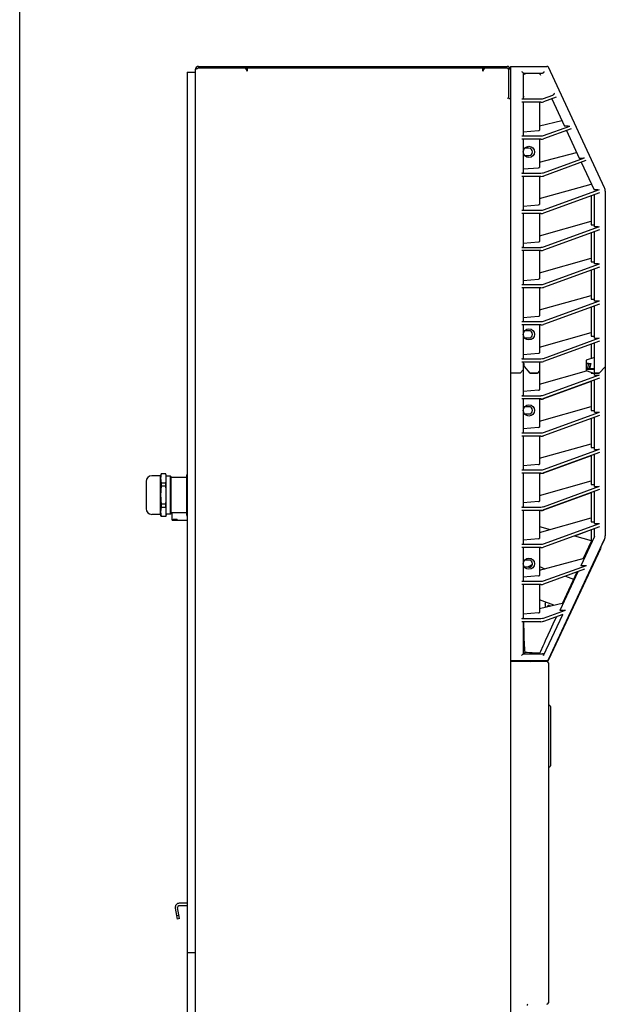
# Model space of a CAD drawing. Header units: inches. Extents: x 0 to 110, y 0 to 85.
# Tile 5 of 13: x 0 to 14, y 37 to 61. Entities that reach past the tile are written whole.
import ezdxf

# ---------------------------------------------------------------- set-up
doc = ezdxf.new("R2010")
doc.units = ezdxf.units.IN
doc.header["$LTSCALE"] = 6.05
doc.header["$MEASUREMENT"] = 0
doc.layers.get('0').update_dxf_attribs({"linetype": 'CONTINUOUS'})

msp = doc.modelspace()

# ---------------------------------------------------------------- linework, layer by layer
at = {"color": 7, "linetype": 'Continuous'}
for p, q in [((0, 0), (0, 85)), ((4.345, 59.8), (4.36, 59.805)), ((4.36, 59.844), (4.36, 59.805)), ((4.36, 59.844), (11.88, 59.844)), ((4.36, 59.805), (11.88, 59.805)), ((5.496, 59.805), (5.541, 59.726)), ((5.541, 59.805), (5.541, 59.726)), ((11.289, 59.726), (11.335, 59.805)), ((11.289, 59.726), (11.289, 59.803)), ((11.959, 59.844), (11.959, 22.442)), ((11.959, 59.844), (12.849, 59.844)), ((14.253, 56.885), (12.884, 59.821)), ((4.085, 59.706), (4.085, 23.564)), ((4.085, 59.706), (4.282, 59.706)), ((4.282, 22.442), (4.282, 59.765)), ((4.33, 59.795), (4.345, 59.8)), ((11.918, 59.775), (11.919, 59.765)), ((11.919, 59.057), (11.919, 59.765)), ((12.274, 59.682), (12.274, 59.061)), ((12.274, 59.682), (12.74, 59.682)), ((12.484, 59.682), (12.508, 59.682)), ((12.508, 59.682), (12.529, 59.682)), ((12.529, 59.682), (12.548, 59.682)), ((12.548, 59.682), (12.56, 59.681)), ((12.56, 59.681), (12.57, 59.681)), ((12.57, 59.681), (12.58, 59.681)), ((12.58, 59.681), (12.589, 59.68)), ((12.589, 59.68), (12.598, 59.68)), ((12.598, 59.68), (12.605, 59.68)), ((12.605, 59.68), (12.612, 59.679)), ((12.612, 59.679), (12.619, 59.679)), ((12.619, 59.679), (12.625, 59.679)), ((12.7, 59.62), (12.677, 59.668)), ((12.769, 59.061), (12.995, 59.143)), ((13.078, 59.093), (12.769, 58.98)), ((11.919, 59.079), (11.88, 59.057)), ((11.919, 59.057), (11.959, 59.057)), ((12.234, 59.053), (12.701, 59.053)), ((12.701, 58.972), (12.234, 58.972)), ((12.274, 58.972), (12.274, 58.155)), ((12.667, 58.972), (12.667, 58.287)), ((12.965, 59.052), (13.277, 58.382)), ((12.667, 58.394), (13.213, 58.52)), ((12.769, 58.155), (13.407, 58.388)), ((13.364, 58.382), (13.277, 58.382)), ((12.234, 58.147), (12.701, 58.147)), ((12.274, 58.247), (12.643, 58.279)), ((13.439, 58.319), (12.769, 58.075)), ((13.326, 58.278), (13.638, 57.608)), ((12.701, 58.067), (12.234, 58.067)), ((12.274, 58.067), (12.274, 57.25)), ((12.667, 58.067), (12.667, 57.381)), ((12.412, 57.846), (12.306, 57.846)), ((12.306, 57.669), (12.412, 57.669)), ((12.667, 57.509), (13.574, 57.745)), ((12.769, 57.25), (13.768, 57.614)), ((13.8, 57.545), (12.769, 57.169)), ((13.638, 57.608), (13.725, 57.608)), ((13.687, 57.504), (13.999, 56.834)), ((12.234, 57.242), (12.701, 57.242)), ((12.701, 57.161), (12.234, 57.161)), ((12.274, 57.342), (12.643, 57.373)), ((12.274, 57.161), (12.274, 56.344)), ((12.667, 57.161), (12.667, 56.476)), ((12.667, 56.62), (13.926, 56.975)), ((13.927, 56.988), (13.927, 56.972)), ((13.927, 56.972), (13.935, 56.972)), ((12.769, 56.344), (14.129, 56.84)), ((14.132, 56.761), (12.769, 56.264)), ((13.927, 56.686), (13.927, 55.978)), ((14.086, 56.834), (13.999, 56.834)), ((14.006, 55.931), (14.006, 56.715)), ((14.272, 56.802), (14.272, 48.394)), ((12.274, 56.436), (12.643, 56.468)), ((12.234, 56.336), (12.701, 56.336)), ((12.701, 56.256), (12.234, 56.256)), ((12.274, 56.256), (12.274, 55.439)), ((12.667, 56.256), (12.667, 55.57)), ((12.667, 55.714), (13.926, 56.069)), ((13.927, 55.978), (14.006, 55.978)), ((12.769, 55.439), (14.132, 55.935)), ((14.132, 55.855), (12.769, 55.358)), ((13.927, 55.78), (13.927, 55.073)), ((14.098, 55.931), (14.006, 55.931)), ((14.006, 55.026), (14.006, 55.809)), ((12.274, 55.531), (12.643, 55.562)), ((12.234, 55.43), (12.701, 55.43)), ((12.701, 55.35), (12.234, 55.35)), ((12.274, 55.35), (12.274, 54.533)), ((12.667, 55.35), (12.667, 54.665)), ((12.667, 54.809), (13.926, 55.164)), ((12.769, 54.533), (14.132, 55.03)), ((13.927, 55.073), (14.006, 55.073)), ((14.098, 55.026), (14.006, 55.026)), ((14.132, 54.949), (12.769, 54.453)), ((13.927, 54.875), (13.927, 54.167)), ((14.006, 54.12), (14.006, 54.904)), ((12.234, 54.525), (12.701, 54.525)), ((12.274, 54.625), (12.643, 54.657)), ((12.701, 54.444), (12.234, 54.444)), ((12.274, 54.444), (12.274, 53.628)), ((12.667, 54.444), (12.667, 53.759)), ((12.667, 53.903), (13.926, 54.258)), ((12.769, 53.628), (14.132, 54.124)), ((14.132, 54.044), (12.769, 53.547)), ((13.927, 54.167), (14.006, 54.167)), ((14.098, 54.12), (14.006, 54.12)), ((13.927, 53.969), (13.927, 53.261)), ((14.006, 53.215), (14.006, 53.998)), ((12.234, 53.619), (12.701, 53.619)), ((12.274, 53.72), (12.643, 53.751)), ((12.701, 53.539), (12.234, 53.539)), ((12.274, 53.539), (12.274, 52.722)), ((12.412, 53.397), (12.306, 53.397)), ((12.667, 53.539), (12.667, 52.854)), ((12.667, 52.998), (13.926, 53.353)), ((12.306, 53.22), (12.412, 53.22)), ((12.769, 52.722), (14.132, 53.219)), ((14.132, 53.138), (12.769, 52.642)), ((13.927, 53.261), (14.006, 53.261)), ((14.006, 53.215), (14.098, 53.215)), ((14.006, 52.313), (14.006, 53.093)), ((12.274, 52.814), (12.643, 52.846)), ((13.927, 53.064), (13.927, 52.718)), ((12.234, 52.714), (12.701, 52.714)), ((12.701, 52.633), (12.234, 52.633)), ((12.274, 52.633), (12.274, 51.821)), ((12.667, 52.633), (12.667, 51.952)), ((14.006, 52.746), (13.809, 52.675)), ((13.809, 52.675), (13.809, 52.419)), ((13.865, 52.6), (13.809, 52.6)), ((13.865, 52.6), (13.828, 52.449)), ((12.195, 52.364), (11.959, 52.364)), ((12.195, 52.362), (11.959, 52.362)), ((12.195, 52.364), (12.274, 52.442)), ((12.274, 52.44), (12.195, 52.362)), ((12.274, 52.596), (12.293, 52.596)), ((12.293, 52.571), (12.274, 52.571)), ((12.291, 52.521), (12.291, 52.596)), ((12.291, 52.521), (12.434, 52.364)), ((12.293, 52.519), (12.293, 52.596)), ((12.439, 52.362), (12.293, 52.521)), ((12.616, 52.364), (12.434, 52.364)), ((12.439, 52.362), (12.618, 52.362)), ((12.667, 52.415), (12.616, 52.364)), ((12.618, 52.362), (12.667, 52.411)), ((12.667, 52.096), (13.816, 52.42)), ((13.809, 52.596), (13.917, 52.596)), ((13.809, 52.423), (14.006, 52.351)), ((13.865, 52.478), (13.828, 52.449)), ((14.006, 52.449), (13.828, 52.449)), ((13.865, 52.478), (14.006, 52.478)), ((13.886, 52.478), (13.915, 52.597)), ((13.911, 52.577), (13.887, 52.478)), ((13.917, 52.596), (13.888, 52.478)), ((13.913, 52.576), (13.91, 52.576)), ((13.927, 52.38), (13.927, 52.36)), ((13.927, 52.36), (13.981, 52.36)), ((14.121, 52.364), (14.006, 52.364)), ((14.006, 52.362), (14.121, 52.362)), ((14.272, 52.515), (14.121, 52.364)), ((14.121, 52.362), (14.272, 52.513)), ((12.769, 51.821), (14.132, 52.317)), ((14.132, 52.237), (12.769, 51.74)), ((13.927, 52.158), (12.769, 51.736)), ((13.927, 52.162), (13.927, 51.454)), ((14.006, 52.313), (14.098, 52.313)), ((14.006, 51.408), (14.006, 52.191)), ((12.643, 51.944), (12.274, 51.913)), ((12.234, 51.812), (12.701, 51.812)), ((12.701, 51.732), (12.234, 51.732)), ((12.274, 51.732), (12.274, 50.915)), ((12.667, 51.732), (12.667, 51.046)), ((12.701, 51.728), (12.667, 51.728)), ((12.412, 51.543), (12.306, 51.543)), ((12.667, 51.19), (13.926, 51.546)), ((12.769, 50.915), (14.132, 51.412)), ((13.927, 51.454), (14.006, 51.454)), ((14.006, 51.408), (14.098, 51.408)), ((12.306, 51.365), (12.412, 51.365)), ((14.132, 51.331), (12.769, 50.835)), ((13.927, 51.253), (12.769, 50.831)), ((13.927, 51.257), (13.927, 50.549)), ((14.006, 50.502), (14.006, 51.285)), ((12.643, 51.039), (12.274, 51.007)), ((12.234, 50.907), (12.701, 50.907)), ((12.701, 50.826), (12.234, 50.826)), ((12.274, 50.826), (12.274, 50.01)), ((12.667, 50.826), (12.667, 50.141)), ((12.701, 50.822), (12.667, 50.822)), ((12.667, 50.285), (13.926, 50.64)), ((12.769, 50.01), (14.132, 50.506)), ((13.927, 50.549), (14.006, 50.549)), ((14.006, 50.502), (14.098, 50.502)), ((14.132, 50.426), (12.769, 49.929)), ((13.927, 50.347), (12.769, 49.925)), ((13.927, 50.351), (13.927, 49.643)), ((14.006, 49.597), (14.006, 50.38)), ((12.234, 50.001), (12.701, 50.001)), ((12.643, 50.133), (12.274, 50.102)), ((3.081, 49.721), (3.081, 49.053)), ((3.435, 49.859), (3.219, 49.859)), ((3.448, 49.907), (3.435, 49.859)), ((3.435, 48.915), (3.435, 49.859)), ((3.448, 49.907), (3.448, 49.905)), ((3.56, 49.907), (3.448, 49.907)), ((3.56, 49.905), (3.448, 49.905)), ((3.56, 49.905), (3.56, 49.907)), ((3.573, 49.86), (3.56, 49.907)), ((3.573, 48.915), (3.573, 49.86)), ((3.676, 49.85), (3.573, 49.85)), ((3.676, 48.924), (3.676, 49.85)), ((3.691, 49.835), (3.676, 49.85)), ((3.691, 48.939), (3.691, 49.835)), ((4.065, 49.82), (3.691, 49.82)), ((4.078, 49.907), (4.065, 49.86)), ((4.065, 49.86), (4.065, 48.915)), ((4.078, 49.907), (4.078, 49.905)), ((4.085, 49.907), (4.078, 49.907)), ((4.085, 49.905), (4.078, 49.905)), ((12.701, 49.921), (12.234, 49.921)), ((12.274, 49.921), (12.274, 49.104)), ((12.667, 49.921), (12.667, 49.235)), ((12.701, 49.917), (12.667, 49.917)), ((12.667, 49.379), (13.926, 49.735)), ((3.448, 49.688), (3.448, 49.604)), ((3.448, 49.688), (3.56, 49.688)), ((3.56, 49.604), (3.448, 49.604)), ((3.56, 49.604), (3.56, 49.688)), ((4.078, 49.688), (4.078, 49.604)), ((4.078, 49.688), (4.085, 49.688)), ((4.085, 49.604), (4.078, 49.604)), ((12.769, 49.104), (14.132, 49.601)), ((14.132, 49.52), (12.769, 49.024)), ((13.927, 49.643), (14.006, 49.643)), ((14.006, 49.597), (14.098, 49.597)), ((13.927, 49.442), (12.769, 49.02)), ((13.927, 49.446), (13.927, 48.738)), ((14.006, 48.691), (14.006, 49.474)), ((3.448, 49.171), (3.448, 49.086)), ((3.448, 49.171), (3.56, 49.171)), ((3.56, 49.086), (3.448, 49.086)), ((3.56, 49.086), (3.56, 49.171)), ((4.078, 49.171), (4.078, 49.086)), ((4.078, 49.171), (4.085, 49.171)), ((4.085, 49.086), (4.078, 49.086)), ((12.234, 49.096), (12.701, 49.096)), ((12.701, 49.015), (12.234, 49.015)), ((12.643, 49.228), (12.274, 49.196)), ((12.274, 49.015), (12.274, 48.199)), ((12.667, 49.015), (12.667, 48.33)), ((12.701, 49.011), (12.667, 49.011)), ((3.435, 48.915), (3.219, 48.915)), ((3.448, 48.868), (3.435, 48.915)), ((3.448, 48.87), (3.448, 48.868)), ((3.448, 48.87), (3.56, 48.87)), ((3.56, 48.868), (3.448, 48.868)), ((3.573, 48.915), (3.56, 48.868)), ((3.56, 48.868), (3.56, 48.87)), ((3.676, 48.924), (3.573, 48.924)), ((3.691, 48.939), (3.676, 48.924)), ((4.065, 48.954), (3.691, 48.954)), ((3.711, 48.954), (3.711, 48.787)), ((3.719, 48.779), (4.085, 48.779)), ((3.742, 48.779), (3.742, 48.797)), ((3.742, 48.797), (3.841, 48.797)), ((3.841, 48.779), (3.841, 48.797)), ((4.065, 48.915), (4.078, 48.868)), ((4.078, 48.87), (4.078, 48.868)), ((4.078, 48.87), (4.085, 48.87)), ((4.085, 48.868), (4.078, 48.868)), ((12.667, 48.474), (13.926, 48.829)), ((12.667, 48.619), (12.931, 48.548)), ((12.769, 48.199), (14.132, 48.695)), ((14.132, 48.615), (12.769, 48.118)), ((13.927, 48.536), (13.524, 48.389)), ((13.927, 48.738), (14.006, 48.738)), ((13.927, 48.54), (13.927, 48.207)), ((14.006, 48.691), (14.098, 48.691)), ((14.006, 48.376), (14.006, 48.569)), ((12.643, 48.322), (12.274, 48.291)), ((12.884, 45.374), (14.253, 48.311)), ((13.518, 48.391), (13.927, 48.281)), ((14.006, 48.376), (13.674, 47.665)), ((14.166, 48.119), (14.253, 48.307)), ((12.234, 48.19), (12.701, 48.19)), ((12.701, 48.11), (12.234, 48.11)), ((12.274, 48.11), (12.274, 47.293)), ((12.667, 48.11), (12.667, 47.424)), ((12.899, 45.374), (14.165, 48.088)), ((13.926, 48.252), (13.736, 47.843)), ((12.412, 47.803), (12.306, 47.803)), ((12.667, 47.556), (13.76, 47.85)), ((12.412, 47.625), (12.306, 47.625)), ((12.498, 47.696), (12.376, 47.625)), ((12.45, 47.634), (12.45, 47.669)), ((12.667, 47.642), (12.802, 47.592)), ((12.769, 47.293), (13.811, 47.673)), ((13.765, 47.576), (12.769, 47.213)), ((13.761, 47.665), (13.674, 47.665)), ((12.643, 47.417), (12.274, 47.385)), ((13.606, 47.517), (13.166, 46.574)), ((13.579, 47.508), (13.228, 46.754)), ((13.301, 47.406), (13.498, 47.333)), ((12.234, 47.285), (12.701, 47.285)), ((12.701, 47.204), (12.234, 47.204)), ((12.274, 47.204), (12.274, 46.388)), ((12.667, 47.204), (12.667, 46.519)), ((13.014, 46.704), (12.667, 46.833)), ((12.667, 46.624), (13.252, 46.759)), ((12.805, 46.73), (12.822, 46.776)), ((12.805, 46.73), (12.805, 46.656)), ((12.907, 46.692), (12.927, 46.684)), ((12.234, 46.379), (12.701, 46.379)), ((12.643, 46.511), (12.274, 46.48)), ((12.769, 46.388), (13.302, 46.582)), ((13.235, 46.477), (12.769, 46.307)), ((13, 46.245), (13.072, 46.402)), ((13.11, 46.432), (13.108, 46.43)), ((13.253, 46.574), (13.166, 46.574)), ((12.701, 46.299), (12.234, 46.299)), ((12.274, 46.299), (12.274, 45.513)), ((12.935, 46.104), (13, 46.245)), ((12.816, 45.84), (12.877, 45.976)), ((12.877, 45.976), (12.935, 46.104)), ((12.274, 45.513), (12.74, 45.513)), ((12.306, 45.541), (12.315, 45.549)), ((12.456, 45.513), (12.491, 45.513)), ((12.491, 45.513), (12.515, 45.513)), ((12.515, 45.513), (12.535, 45.514)), ((12.535, 45.514), (12.554, 45.514)), ((12.554, 45.514), (12.565, 45.514)), ((12.565, 45.514), (12.575, 45.515)), ((12.575, 45.515), (12.585, 45.515)), ((12.585, 45.515), (12.593, 45.515)), ((12.593, 45.515), (12.601, 45.516)), ((12.601, 45.516), (12.609, 45.516)), ((12.609, 45.516), (12.616, 45.516)), ((12.616, 45.516), (12.622, 45.517)), ((12.622, 45.517), (12.628, 45.517)), ((12.628, 45.517), (12.633, 45.518)), ((12.677, 45.527), (12.7, 45.576)), ((11.959, 45.352), (12.864, 45.352)), ((11.959, 45.332), (12.845, 45.332)), ((12.195, 45.352), (12.195, 45.332)), ((12.195, 45.348), (12.376, 45.348)), ((12.419, 45.348), (12.849, 45.348)), ((12.795, 45.348), (12.797, 45.352)), ((12.884, 45.293), (12.884, 37.005)), ((12.918, 44.252), (12.884, 44.256)), ((12.935, 44.232), (12.935, 42.779)), ((12.884, 42.755), (12.918, 42.759)), ((4.085, 39.431), (3.888, 39.431)), ((3.791, 39.315), (3.838, 39.046)), ((3.896, 39.057), (3.849, 39.325)), ((4.085, 39.371), (3.888, 39.371)), ((3.883, 39.134), (3.824, 39.124)), ((3.896, 39.057), (3.838, 39.046)), ((4.085, 38.23), (4.282, 38.23))]:
    msp.add_line(p, q, dxfattribs=at)
for points in [[(11.88, 59.805), (11.891, 59.802), (11.901, 59.798)], [(4.282, 59.765), (4.283, 59.77), (4.288, 59.775), (4.295, 59.78), (4.305, 59.785), (4.317, 59.79), (4.33, 59.795)], [(11.901, 59.798), (11.909, 59.792), (11.914, 59.784), (11.918, 59.775)], [(12.234, 59.722), (12.241, 59.715), (12.248, 59.708), (12.267, 59.689)], [(12.267, 59.689), (12.27, 59.686), (12.272, 59.684), (12.273, 59.683), (12.274, 59.682)], [(12.274, 59.682), (12.275, 59.682), (12.275, 59.682), (12.276, 59.681), (12.278, 59.681), (12.279, 59.679), (12.281, 59.678), (12.283, 59.676), (12.285, 59.674), (12.288, 59.672), (12.291, 59.669), (12.295, 59.666), (12.298, 59.663), (12.302, 59.659)], [(12.302, 59.659), (12.311, 59.651), (12.315, 59.646)], [(12.625, 59.679), (12.631, 59.678), (12.633, 59.678), (12.636, 59.678), (12.638, 59.677), (12.641, 59.677), (12.643, 59.677), (12.645, 59.677), (12.647, 59.677), (12.649, 59.676), (12.651, 59.676), (12.653, 59.676), (12.654, 59.676), (12.656, 59.675), (12.658, 59.675), (12.659, 59.675), (12.661, 59.675), (12.662, 59.674), (12.663, 59.674), (12.665, 59.674), (12.666, 59.674), (12.667, 59.673), (12.668, 59.673), (12.669, 59.673), (12.67, 59.672), (12.671, 59.672), (12.672, 59.672), (12.673, 59.671), (12.674, 59.671), (12.675, 59.671), (12.675, 59.67), (12.676, 59.67), (12.676, 59.67), (12.677, 59.669), (12.677, 59.669), (12.677, 59.668)], [(12.757, 59.686), (12.763, 59.689), (12.769, 59.694), (12.775, 59.7), (12.779, 59.707), (12.783, 59.714), (12.785, 59.722)], [(12.274, 59.075), (12.274, 59.077), (12.274, 59.079), (12.275, 59.081), (12.276, 59.084), (12.277, 59.087), (12.278, 59.09), (12.28, 59.093), (12.282, 59.097), (12.285, 59.101), (12.288, 59.105), (12.291, 59.109), (12.294, 59.113)], [(13.032, 59.193), (13.027, 59.183), (13.023, 59.175), (13.018, 59.167), (13.014, 59.16), (13.01, 59.154), (13.005, 59.15), (13, 59.146), (12.995, 59.143)], [(3.448, 49.905), (3.445, 49.889), (3.442, 49.874), (3.439, 49.858), (3.438, 49.843), (3.436, 49.827), (3.435, 49.812), (3.435, 49.796), (3.435, 49.781), (3.436, 49.765), (3.438, 49.75), (3.439, 49.735), (3.442, 49.719), (3.445, 49.704), (3.448, 49.688)], [(3.573, 49.796), (3.573, 49.81), (3.572, 49.823), (3.571, 49.837), (3.57, 49.85), (3.568, 49.864), (3.566, 49.877), (3.563, 49.891), (3.56, 49.905)], [(3.56, 49.688), (3.563, 49.702), (3.566, 49.715), (3.568, 49.729), (3.57, 49.742), (3.571, 49.756), (3.572, 49.769), (3.573, 49.783), (3.573, 49.796)], [(4.078, 49.905), (4.075, 49.891), (4.073, 49.877), (4.071, 49.864), (4.069, 49.85), (4.067, 49.837), (4.066, 49.823), (4.066, 49.81), (4.065, 49.796)], [(4.065, 49.796), (4.066, 49.783), (4.066, 49.769), (4.067, 49.756), (4.069, 49.742), (4.071, 49.729), (4.073, 49.715), (4.075, 49.702), (4.078, 49.688)], [(3.448, 49.604), (3.445, 49.573), (3.442, 49.542), (3.439, 49.511), (3.438, 49.48), (3.436, 49.449), (3.435, 49.418), (3.435, 49.387), (3.435, 49.356), (3.436, 49.325), (3.438, 49.294), (3.439, 49.264), (3.442, 49.233), (3.445, 49.202), (3.448, 49.171)], [(3.573, 49.387), (3.573, 49.414), (3.572, 49.441), (3.571, 49.468), (3.57, 49.495), (3.568, 49.522), (3.566, 49.549), (3.563, 49.576), (3.56, 49.604)], [(4.078, 49.604), (4.075, 49.576), (4.073, 49.549), (4.071, 49.522), (4.069, 49.495), (4.067, 49.468), (4.066, 49.441), (4.066, 49.414), (4.065, 49.387)], [(3.56, 49.171), (3.563, 49.198), (3.566, 49.225), (3.568, 49.252), (3.57, 49.279), (3.571, 49.306), (3.572, 49.333), (3.573, 49.36), (3.573, 49.387)], [(4.065, 49.387), (4.066, 49.36), (4.066, 49.333), (4.067, 49.306), (4.069, 49.279), (4.071, 49.252), (4.073, 49.225), (4.075, 49.198), (4.078, 49.171)], [(3.448, 49.086), (3.445, 49.071), (3.442, 49.055), (3.439, 49.04), (3.438, 49.024), (3.436, 49.009), (3.435, 48.994), (3.435, 48.978), (3.435, 48.963), (3.436, 48.947), (3.438, 48.932), (3.439, 48.916), (3.442, 48.901), (3.445, 48.885), (3.448, 48.87)], [(3.573, 48.978), (3.573, 48.992), (3.572, 49.005), (3.571, 49.019), (3.57, 49.032), (3.568, 49.046), (3.566, 49.059), (3.563, 49.073), (3.56, 49.086)], [(4.078, 49.086), (4.075, 49.073), (4.073, 49.059), (4.071, 49.046), (4.069, 49.032), (4.067, 49.019), (4.066, 49.005), (4.066, 48.992), (4.065, 48.978)], [(3.56, 48.87), (3.563, 48.883), (3.566, 48.897), (3.568, 48.911), (3.57, 48.924), (3.571, 48.938), (3.572, 48.951), (3.573, 48.965), (3.573, 48.978)], [(4.065, 48.978), (4.066, 48.965), (4.066, 48.951), (4.067, 48.938), (4.069, 48.924), (4.071, 48.911), (4.073, 48.897), (4.075, 48.883), (4.078, 48.87)], [(13.761, 47.665), (13.764, 47.665), (13.768, 47.665), (13.771, 47.665), (13.774, 47.665), (13.778, 47.666), (13.781, 47.666), (13.785, 47.667), (13.789, 47.667), (13.793, 47.668), (13.796, 47.669), (13.8, 47.669), (13.804, 47.67), (13.807, 47.671), (13.811, 47.673)], [(12.767, 45.474), (12.768, 45.474), (12.768, 45.475), (12.768, 45.475), (12.768, 45.476), (12.769, 45.477), (13.235, 46.477)], [(13.108, 46.43), (13.094, 46.419), (13.087, 46.414), (13.079, 46.408), (13.072, 46.402)], [(12.288, 46.279), (12.284, 46.285), (12.28, 46.29), (12.277, 46.294), (12.275, 46.299)], [(12.315, 45.549), (12.311, 45.604), (12.307, 45.663), (12.303, 45.726), (12.3, 45.793), (12.297, 45.864), (12.295, 45.939), (12.293, 46.018), (12.291, 46.101), (12.289, 46.188), (12.288, 46.279)], [(12.7, 45.576), (12.758, 45.709), (12.787, 45.774), (12.816, 45.84)], [(12.234, 45.474), (12.241, 45.481), (12.248, 45.487), (12.258, 45.498)], [(12.258, 45.498), (12.267, 45.506), (12.27, 45.509), (12.272, 45.512), (12.273, 45.513), (12.274, 45.513)], [(12.274, 45.513), (12.275, 45.513), (12.275, 45.514), (12.276, 45.514), (12.278, 45.515), (12.279, 45.516), (12.281, 45.518), (12.283, 45.519), (12.285, 45.521), (12.288, 45.524), (12.291, 45.526), (12.295, 45.53), (12.298, 45.533), (12.302, 45.537), (12.306, 45.541)], [(12.677, 45.527), (12.611, 45.53), (12.547, 45.533), (12.486, 45.537), (12.427, 45.541), (12.37, 45.545), (12.315, 45.549)], [(12.633, 45.518), (12.636, 45.518), (12.638, 45.518), (12.641, 45.518), (12.643, 45.519), (12.645, 45.519), (12.647, 45.519), (12.649, 45.519), (12.651, 45.52), (12.653, 45.52), (12.655, 45.52), (12.656, 45.52), (12.658, 45.521), (12.659, 45.521), (12.661, 45.521), (12.662, 45.521), (12.664, 45.522), (12.665, 45.522), (12.666, 45.522), (12.667, 45.522), (12.668, 45.523), (12.669, 45.523), (12.67, 45.523), (12.671, 45.524), (12.672, 45.524), (12.673, 45.524), (12.674, 45.524), (12.675, 45.525), (12.675, 45.525), (12.676, 45.526), (12.676, 45.526), (12.677, 45.526), (12.677, 45.527), (12.677, 45.527)], [(12.769, 45.477), (12.77, 45.481), (12.771, 45.484), (12.771, 45.488), (12.771, 45.491), (12.77, 45.494), (12.77, 45.497), (12.768, 45.499), (12.767, 45.502), (12.765, 45.504), (12.764, 45.505), (12.762, 45.507), (12.759, 45.509), (12.757, 45.51), (12.754, 45.511), (12.751, 45.512), (12.748, 45.513), (12.744, 45.513), (12.74, 45.513)]]:
    msp.add_lwpolyline(points, dxfattribs=at)
for centre in [(12.412, 57.757), (12.412, 53.308), (12.412, 51.454), (12.412, 47.714)]:
    msp.add_circle(centre, 0.138, dxfattribs=at)
for centre, radius, start, end in [((4.36, 59.765), 0.0787, 90, 180), ((4.36, 59.765), 0.0394, 90, 105.0006), ((11.88, 59.765), 0.0787, 0, 90), ((11.88, 59.765), 0.0394, 0, 90), ((12.849, 59.805), 0.0394, 25, 90), ((12.412, 57.757), 0.0886, 270, 90), ((14.075, 56.802), 0.197, 0, 25), ((12.412, 53.308), 0.0886, 270, 90), ((12.412, 51.454), 0.0886, 270, 90), ((3.219, 49.721), 0.138, 90, 180), ((3.219, 49.053), 0.138, 180, 270), ((3.719, 48.787), 0.00787, 180, 270), ((14.075, 48.394), 0.197, 335, 360), ((14.075, 48.39), 0.197, 335, 360), ((14.129, 48.105), 0.0394, 335, 23.7561), ((12.412, 47.714), 0.0886, 270, 90), ((12.893, 46.655), 0.0394, 69.59, 160.8462), ((12.45, 45.371), 0.0787, 194.4817, 210.1274), ((12.45, 45.371), 0.0394, 210.041, 270), ((12.845, 45.293), 0.0394, 0, 90), ((12.849, 45.391), 0.0394, 270, 335), ((12.849, 45.387), 0.0394, 270, 295.842), ((12.864, 45.391), 0.0394, 270, 335), ((12.915, 44.232), 0.0197, 0, 82.875), ((12.915, 42.779), 0.0197, 277.125, 360), ((3.888, 39.332), 0.0984, 90, 190), ((3.888, 39.332), 0.0394, 90, 190), ((12.845, 37.005), 0.0394, 270, 360), ((12.445, 36.927), 0.0787, 149.8881, 174.171)]:
    msp.add_arc(centre, radius, start, end, dxfattribs=at)
for centre, major_axis, ratio, start_param, end_param in [((12.722, 59.722), (0.0462, -0.0262), 0.635337, 5.441146, 5.845664), ((12.234, 59.061), (0.0394, 0), 0.212557, -1.570796, 0), ((12.701, 59.069), (0.0787, 0), 0.212557, -1.570796, -0.528074), ((12.701, 58.989), (0.0787, 0), 0.212557, -1.570796, -0.528074), ((13.372, 58.392), (0.0425, 0.0016), 0.212004, -1.748897, -0.582618), ((12.234, 58.155), (0.0394, 0), 0.212557, -1.570796, 0), ((12.628, 58.287), (0.0394, 0), 0.212557, -1.19029, 0), ((12.701, 58.164), (0.0787, 0), 0.212557, -1.570796, -0.528074), ((12.701, 58.083), (0.0787, 0), 0.212557, -1.570796, -0.528074), ((13.732, 57.618), (0.0425, 0.0016), 0.212004, -1.748897, -0.582618), ((12.234, 57.25), (0.0394, 0), 0.212557, -1.570796, 0), ((12.628, 57.381), (0.0394, 0), 0.212557, -1.19029, 0), ((12.701, 57.258), (0.0787, 0), 0.212557, -1.570796, -0.528074), ((12.701, 57.178), (0.0787, 0), 0.212557, -1.570796, -0.528074), ((14.093, 56.844), (0.0425, 0.0016), 0.212004, -1.748897, -0.582618), ((12.628, 56.476), (0.0394, 0), 0.212557, -1.19029, 0), ((12.234, 56.344), (0.0394, 0), 0.212557, -1.570796, 0), ((12.701, 56.353), (0.0787, 0), 0.212557, -1.570796, -0.528074), ((12.701, 56.272), (0.0787, 0), 0.212557, -1.570796, -0.528074), ((14.098, 55.94), (0.0394, 0), 0.212557, -1.570796, -0.528074), ((12.628, 55.57), (0.0394, 0), 0.212557, -1.19029, 0), ((12.234, 55.439), (0.0394, 0), 0.212557, -1.570796, 0), ((12.701, 55.447), (0.0787, 0), 0.212557, -1.570796, -0.528074), ((12.701, 55.367), (0.0787, 0), 0.212557, -1.570796, -0.528074), ((14.098, 55.034), (0.0394, 0), 0.212557, -1.570796, -0.528074), ((12.234, 54.533), (0.0394, 0), 0.212557, -1.570796, 0), ((12.628, 54.665), (0.0394, 0), 0.212557, -1.19029, 0), ((12.701, 54.542), (0.0787, 0), 0.212557, -1.570796, -0.528074), ((12.701, 54.461), (0.0787, 0), 0.212557, -1.570796, -0.528074), ((14.098, 54.129), (0.0394, 0), 0.212557, -1.570796, -0.528074), ((12.234, 53.628), (0.0394, 0), 0.212557, -1.570796, 0), ((12.628, 53.759), (0.0394, 0), 0.212557, -1.19029, 0), ((12.701, 53.636), (0.0787, 0), 0.212557, -1.570796, -0.528074), ((12.701, 53.556), (0.0787, 0), 0.212557, -1.570796, -0.528074), ((14.098, 53.223), (0.0394, 0), 0.212557, -1.570796, -0.528074), ((12.628, 52.854), (0.0394, 0), 0.212557, -1.19029, 0), ((12.234, 52.722), (0.0394, 0), 0.212557, -1.570796, 0), ((12.701, 52.731), (0.0787, 0), 0.212557, -1.570796, -0.528074), ((12.701, 52.65), (0.0787, 0), 0.212557, -1.570796, -0.528074), ((14.098, 52.322), (0.0394, 0), 0.212557, -1.570796, -0.528074), ((12.628, 51.952), (0.0394, 0), 0.212557, -1.19029, 0), ((12.234, 51.821), (0.0394, 0), 0.212557, -1.570796, 0), ((12.701, 51.829), (0.0787, 0), 0.212557, -1.570796, -0.528074), ((12.701, 51.749), (0.0787, 0), 0.212557, -1.570796, -0.528074), ((12.701, 51.745), (0.0787, 0), 0.212557, 4.712389, 5.755111), ((14.098, 51.416), (0.0394, 0), 0.212557, -1.570796, -0.528074), ((12.628, 51.046), (0.0394, 0), 0.212557, -1.19029, 0), ((12.234, 50.915), (0.0394, 0), 0.212557, -1.570796, 0), ((12.701, 50.924), (0.0787, 0), 0.212557, -1.570796, -0.528074), ((12.701, 50.843), (0.0787, 0), 0.212557, -1.570796, -0.528074), ((12.701, 50.839), (0.0787, 0), 0.212557, 4.712389, 5.755111), ((14.098, 50.511), (0.0394, 0), 0.212557, -1.570796, -0.528074), ((12.234, 50.01), (0.0394, 0), 0.212557, -1.570796, 0), ((12.628, 50.141), (0.0394, 0), 0.212557, -1.19029, 0), ((12.701, 50.018), (0.0787, 0), 0.212557, -1.570796, -0.528074), ((12.701, 49.938), (0.0787, 0), 0.212557, -1.570796, -0.528074), ((12.701, 49.934), (0.0787, 0), 0.212557, 4.712389, 5.755111), ((14.098, 49.605), (0.0394, 0), 0.212557, -1.570796, -0.528074), ((12.628, 49.235), (0.0394, 0), 0.212557, -1.19029, 0), ((12.234, 49.104), (0.0394, 0), 0.212557, -1.570796, 0), ((12.701, 49.113), (0.0787, 0), 0.212557, -1.570796, -0.528074), ((12.701, 49.032), (0.0787, 0), 0.212557, -1.570796, -0.528074), ((12.701, 49.028), (0.0787, 0), 0.212557, 4.712389, 5.755111), ((14.098, 48.7), (0.0394, 0), 0.212557, -1.570796, -0.528074), ((12.628, 48.33), (0.0394, 0), 0.212557, -1.19029, 0), ((12.234, 48.199), (0.0394, 0), 0.212557, -1.570796, 0), ((12.701, 48.207), (0.0787, 0), 0.212557, -1.570796, -0.528074), ((12.701, 48.127), (0.0787, 0), 0.212557, -1.570796, -0.528074), ((12.628, 47.424), (0.0394, 0), 0.212557, -1.19029, 0), ((12.234, 47.293), (0.0394, 0), 0.212557, -1.570796, 0), ((12.701, 47.302), (0.0787, 0), 0.212557, -1.570796, -0.528074), ((12.701, 47.221), (0.0787, 0), 0.212557, -1.570796, -0.528074), ((12.234, 46.388), (0.0394, 0), 0.212557, -1.570796, 0), ((12.628, 46.519), (0.0394, 0), 0.212557, -1.19029, 0), ((12.701, 46.396), (0.0787, 0), 0.212557, -1.570796, -0.528074), ((13.27, 46.587), (0.0454, 0.0053), 0.25903, -1.996468, -0.83019), ((12.701, 46.316), (0.0787, 0), 0.212557, -1.570796, -0.528074)]:
    msp.add_ellipse(centre, major_axis=major_axis, ratio=ratio, start_param=start_param, end_param=end_param, dxfattribs=at)

doc.saveas('drawing.dxf')
